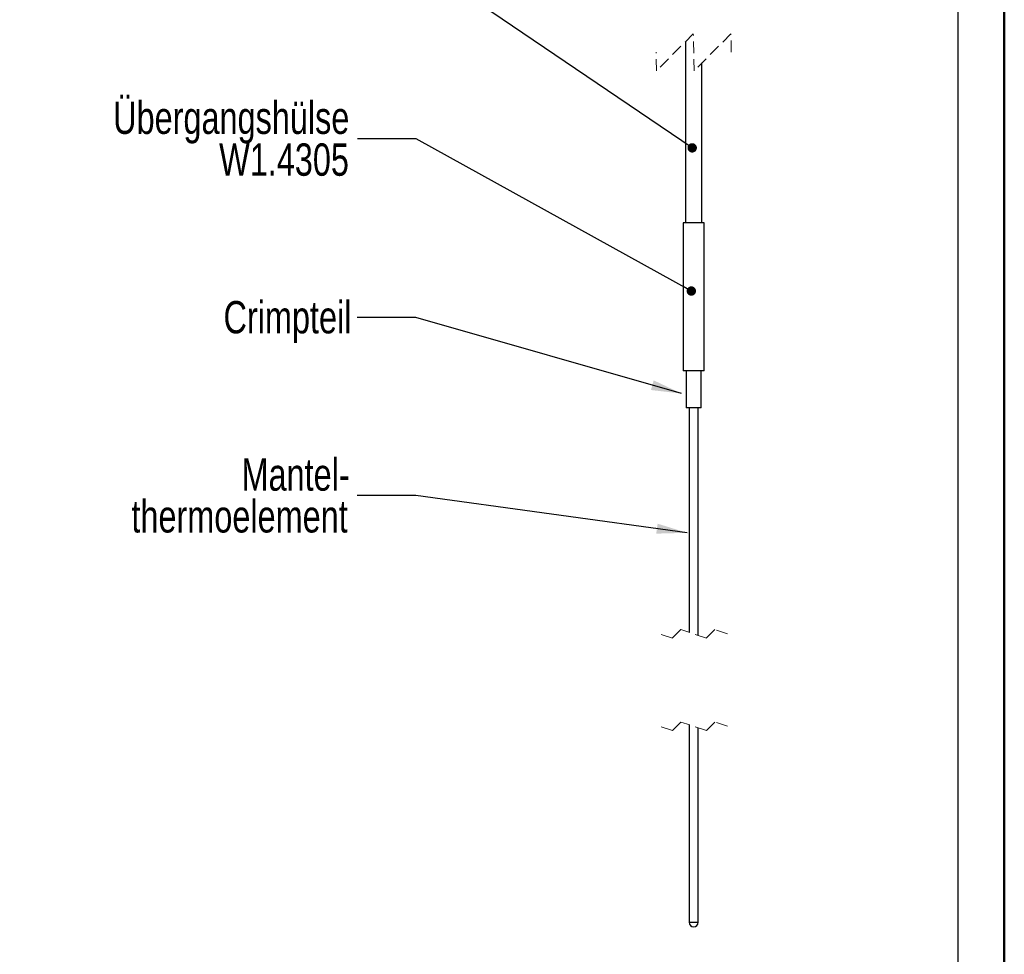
# Model space of a CAD drawing. Header units: millimetres. Extents: x 0 to 210, y 0 to 297.
# Tile 44 of 80: x 104 to 210, y 136 to 237. Entities that reach past the tile are written whole.
import ezdxf

# ---------------------------------------------------------------- set-up
doc = ezdxf.new("R2010")
doc.units = ezdxf.units.MM
doc.linetypes.add('HIDDEN', pattern=[1.905, 1.27, -0.635])
doc.styles.add('SLDTEXTSTYLE0', font='TXT', dxfattribs={"width": 0.75})
doc.dimstyles.new('SLDDIMSTYLE0', dxfattribs={"dimtxt": 0.18, "dimasz": 1.016, "dimexe": 0, "dimexo": 0.0625, "dimgap": 0, "dimtad": 0, "dimtih": 1, "dimtoh": 1, "dimdec": 0, "dimrnd": 1e-09, "dimzin": 0, "dimdsep": 46, "dimtxsty": 'Standard', "dimblk1": 'DOT', "dimblk2": 'DOT', "dimsah": 1, "dimcen": 0.09, "dimadec": 0, "dimazin": 0, "dimtfac": 1.016, "dimtdec": 0, "dimtofl": 0, "dimtmove": 0, "dimatfit": 3, "dimldrblk": 'DOT', "dimfxl": 1, "dimfrac": 2, "dimtolj": 1, "dimtzin": 0, "dimarcsym": 0})
doc.dimstyles.new('SLDDIMSTYLE1', dxfattribs={"dimtxt": 0.18, "dimasz": 3.302, "dimexe": 0, "dimexo": 0.0625, "dimgap": 0, "dimtad": 0, "dimtih": 1, "dimtoh": 1, "dimdec": 0, "dimrnd": 1e-09, "dimzin": 0, "dimdsep": 46, "dimtxsty": 'Standard', "dimsah": 1, "dimcen": 0.09, "dimadec": 0, "dimazin": 0, "dimtfac": 3.302, "dimtdec": 0, "dimtofl": 0, "dimtmove": 0, "dimatfit": 3, "dimfxl": 1, "dimfrac": 2, "dimtolj": 1, "dimtzin": 0, "dimarcsym": 0})

# ---------------------------------------------------------------- blocks, each defined once
blk = doc.blocks.new('_Dot')
at = {"color": 0, "linetype": 'ByBlock', "lineweight": -2}
blk.add_line((-0.5, 0), (-1, 0), dxfattribs=at)
at = {"color": 0, "linetype": 'ByBlock', "const_width": 0.5}
blk.add_lwpolyline([(-0.25, 0, 1), (0.25, 0, 1)], format="xyb", close=True, dxfattribs=at)

msp = doc.modelspace()

# ---------------------------------------------------------------- linework, layer by layer
at = {"color": 7, "linetype": 'Continuous', "lineweight": 50}
msp.add_line((210.0788, 0.2148), (210.0788, 297.2148), dxfattribs=at)
at = {"color": 7, "linetype": 'Continuous', "lineweight": 25}
for p, q in [((205.0788, 5.2148), (205.0788, 292.2148)), ((175.5603, 234.7519), (175.5603, 215.1672)), ((177.3603, 215.1672), (177.3603, 232.4769)), ((175.3353, 215.1672), (175.3353, 199.1671)), ((177.5853, 215.1672), (175.3353, 215.1672)), ((177.5853, 199.1671), (177.5853, 215.1672)), ((177.5853, 199.1671), (175.3353, 199.1671)), ((175.6603, 199.1671), (175.6603, 195.1671)), ((177.2603, 195.1671), (177.2603, 199.1671)), ((177.2603, 195.1671), (175.6603, 195.1671)), ((175.9603, 195.1671), (175.9603, 170.8728)), ((176.9603, 170.5395), (176.9603, 195.1671)), ((175.9603, 160.8728), (175.9603, 139.5155)), ((176.9603, 139.5155), (176.9603, 160.5395)), ((175.9603, 139.5155), (176.9603, 139.5155))]:
    msp.add_line(p, q, dxfattribs=at)
at = {"color": 7, "linetype": 'HIDDEN', "lineweight": 18}
for p, q in [((176.4228, 235.6144), (172.4228, 231.6144)), ((176.4978, 231.6144), (176.4228, 235.6144)), ((180.4978, 235.6144), (176.4978, 231.6144)), ((180.5353, 233.6144), (180.4978, 235.6144)), ((172.4228, 231.6144), (172.3853, 233.6144)), ((174.1634, 170.2468), (172.7853, 170.7062)), ((175.0821, 171.1655), (174.1634, 170.2468)), ((177.8384, 170.2468), (175.0821, 171.1655)), ((178.7571, 171.1655), (177.8384, 170.2468)), ((180.1353, 170.7062), (178.7571, 171.1655)), ((175.0821, 161.1655), (174.1634, 160.2468)), ((177.8384, 160.2468), (175.0821, 161.1655)), ((178.7571, 161.1655), (177.8384, 160.2468)), ((180.1353, 160.7062), (178.7571, 161.1655)), ((174.1634, 160.2468), (172.7853, 160.7062))]:
    msp.add_line(p, q, dxfattribs=at)
at = {"color": 7, "linetype": 'Continuous', "lineweight": 25}
msp.add_arc((176.4603, 139.5155), 0.5, 180.00074, 359.99926, dxfattribs=at)

# ---------------------------------------------------------------- texts
at = {"color": 7, "linetype": 'Continuous', "lineweight": 0, "char_height": 3.5, "attachment_point": 3, "style": 'SLDTEXTSTYLE0'}
for s, insert in [('Übergangshülse', (139.1984, 228.2885)), ('W1.4305', (139.1522, 223.7628)), ('Crimpteil', (139.4253, 206.7121)), ('Mantel-', (139.2309, 189.6954)), ('thermoelement', (139.0219, 185.1697))]:
    msp.add_mtext(s, dxfattribs=dict(at, insert=insert))

# ---------------------------------------------------------------- leaders
at = {"color": 7, "linetype": 'Continuous', "lineweight": 0}
for points, dimstyle in [([(176.3016, 223.2795), (146.3266, 243.5929), (139.9766, 243.5929)], 'SLDDIMSTYLE0'), ([(176.2077, 207.7914), (146.438, 224.2722), (140.088, 224.2722)], 'SLDDIMSTYLE0'), ([(175.1615, 196.6983), (146.3823, 204.9315), (140.0323, 204.9315)], 'SLDDIMSTYLE1'), ([(175.7557, 181.6361), (146.3823, 185.6865), (140.0323, 185.6865)], 'SLDDIMSTYLE1')]:
    msp.add_leader(points, dimstyle=dimstyle, dxfattribs=at)

doc.saveas('drawing.dxf')
